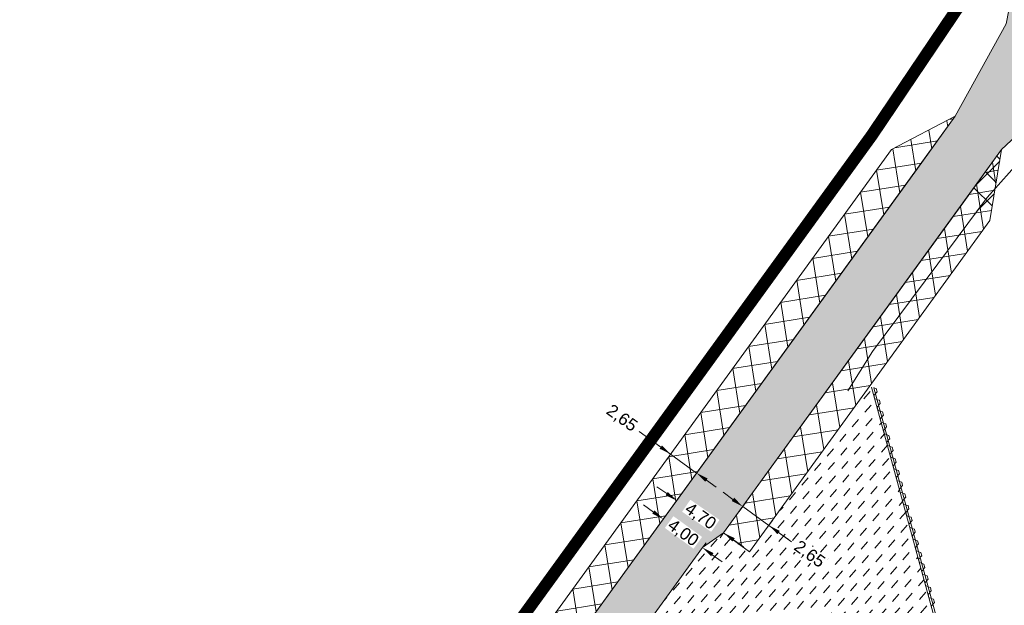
# Model space of a CAD drawing. Header units: metres. Extents: x 68442 to 71740, y 407111 to 411160.
# Tile 18 of 186: x 68540 to 68621, y 408507 to 408555. Entities that reach past the tile are written whole.
import ezdxf

# ---------------------------------------------------------------- set-up
doc = ezdxf.new("R2010")
doc.units = ezdxf.units.M
doc.linetypes.add('XX-CENTER', pattern=[8, 5, -1, 1, -1])
doc.layers.get('Defpoints').update_dxf_attribs({"lineweight": 0})
doc.layers.add('MACG_alg_werkgrens', color=3, linetype='XX-CENTER', lineweight=0)
doc.layers.add('RS AB Mantelbuis', color=1, linetype='Continuous', lineweight=0)
doc.layers.add('MACG_n_inr_damwand', color=1, linetype='Continuous', lineweight=0, plot=False, transparency=0.8)
for name, color, linetype, lineweight, transparency in [('MACG_n_maatvoering', 3, 'Continuous', 0, 0.8), ('MACG_n_vhr_arc_auxcrane', 3, 'Continuous', 0, 0.8), ('MACG_n_vhr_arc_craneplatform_18', 150, 'Continuous', 0, 0.8), ('MACG_n_vhr_arc_preassembly_13.5', 6, 'Continuous', 0, 0.8), ('MACG_n_vhr_kant_', 7, 'Continuous', 0, 0.8)]:
    doc.layers.add(name, color=color, linetype=linetype, lineweight=lineweight, transparency=transparency)
doc.styles.add('MACG_standaard', font='arial.ttf', dxfattribs={"height": 2})
doc.dimstyles.new('MACG_standaard', dxfattribs={"dimscale": 0, "dimtxt": 2, "dimasz": 2, "dimexe": 1, "dimexo": 0.1, "dimgap": 1, "dimtad": 0, "dimzin": 1, "dimtxsty": 'MACG_standaard', "dimcen": 0, "dimclrd": 256, "dimclre": 256, "dimclrt": 256, "dimazin": 0, "dimtfac": 1, "dimtofl": 0, "dimtmove": 1, "dimatfit": 3, "dimfxl": 1, "dimfxlon": 1, "dimtfill": 1, "dimlwd": -1, "dimlwe": -1, "dimarcsym": 0})
pattern_1 = [(9.06016446, (0, 0), (-0.2499860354, 1.567693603), []), (99.06016446, (0, 0), (-1.567693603, -0.2499860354), [])]

# ---------------------------------------------------------------- blocks, each defined once
blk = doc.blocks.new('*D52')
at = {"layer": 'Defpoints', "color": 0, "transparency": 16777216}
for p in [(68593.668, 408515.212), (68593.668, 408515.212), (68597.537, 408512.537)]:
    blk.add_point(p, dxfattribs=at)
at = {"layer": 'MACG_n_maatvoering', "transparency": 16777216}
for p, q in [((68592.846, 408515.78), (68592.023, 408516.349)), ((68593.668, 408515.212), (68593.384, 408514.8)), ((68597.537, 408512.537), (68597.252, 408512.126)), ((68598.359, 408511.968), (68599.182, 408511.399))]:
    blk.add_line(p, q, dxfattribs=at)
for points in [[(68592.751, 408515.643), (68592.941, 408515.917), (68593.668, 408515.212)], [(68598.264, 408511.831), (68598.454, 408512.105), (68597.537, 408512.537)]]:
    blk.add_solid(points, dxfattribs=at)
at = {"layer": 'MACG_n_maatvoering', "transparency": 16777216, "insert": (68595.603, 408513.874), "char_height": 1, "attachment_point": 5, "rotation": 325.33765, "style": 'MACG_standaard', "bg_fill": 3, "box_fill_scale": 1.1, "bg_fill_color": 256, "bg_fill_true_color": 13158600, "bg_fill_transparency": 0}
blk.add_mtext('4,70', dxfattribs=at)
blk = doc.blocks.new('*D51')
at = {"layer": 'Defpoints', "color": 0, "transparency": 16777216}
for p in [(68601.262, 408513.162), (68597.537, 408512.537), (68599.682, 408510.982)]:
    blk.add_point(p, dxfattribs=at)
at = {"layer": 'MACG_n_maatvoering', "transparency": 16777216}
for p, q in [((68598.307, 408515.304), (68597.498, 408515.891)), ((68598.823, 408514.312), (68599.41, 408515.121)), ((68599.117, 408514.717), (68601.262, 408513.162)), ((68600.968, 408512.757), (68601.555, 408513.567)), ((68603.127, 408511.81), (68601.262, 408513.162)), ((68602.071, 408512.575), (68602.881, 408511.988))]:
    blk.add_line(p, q, dxfattribs=at)
for points in [[(68598.209, 408515.169), (68598.405, 408515.439), (68599.117, 408514.717)], [(68601.974, 408512.44), (68602.169, 408512.71), (68601.262, 408513.162)]]:
    blk.add_solid(points, dxfattribs=at)
at = {"layer": 'MACG_n_maatvoering', "transparency": 16777216, "insert": (68604.593, 408510.747), "char_height": 1, "attachment_point": 5, "rotation": 324.06016, "style": 'MACG_standaard', "bg_fill": 3, "box_fill_scale": 1.1, "bg_fill_color": 256, "bg_fill_true_color": 13158600, "bg_fill_transparency": 0}
blk.add_mtext('2,65', dxfattribs=at)
blk = doc.blocks.new('*D48')
at = {"layer": 'Defpoints', "color": 0, "transparency": 16777216}
for p in [(68593.165, 408519.031), (68593.165, 408519.031), (68595.31, 408517.476)]:
    blk.add_point(p, dxfattribs=at)
at = {"layer": 'MACG_n_maatvoering', "transparency": 16777216}
for p, q in [((68590.586, 408520.901), (68593.165, 408519.031)), ((68592.356, 408519.618), (68591.546, 408520.205)), ((68593.165, 408519.031), (68592.872, 408518.626)), ((68595.31, 408517.476), (68593.165, 408519.031)), ((68595.31, 408517.476), (68595.017, 408517.071)), ((68596.12, 408516.889), (68596.929, 408516.302))]:
    blk.add_line(p, q, dxfattribs=at)
for points in [[(68592.258, 408519.483), (68592.454, 408519.753), (68593.165, 408519.031)], [(68596.022, 408516.754), (68596.218, 408517.024), (68595.31, 408517.476)]]:
    blk.add_solid(points, dxfattribs=at)
at = {"layer": 'MACG_n_maatvoering', "transparency": 16777216, "insert": (68589.12, 408521.964), "char_height": 1, "attachment_point": 5, "rotation": 324.06016, "style": 'MACG_standaard', "bg_fill": 3, "box_fill_scale": 1.1, "bg_fill_color": 256, "bg_fill_true_color": 13158600, "bg_fill_transparency": 0}
blk.add_mtext('2,65', dxfattribs=at)
blk = doc.blocks.new('*D16')
at = {"layer": 'Defpoints', "color": 0, "transparency": 16777216}
blk.add_point((68592.556, 408513.677), dxfattribs=at)
blk.add_point((68592.556, 408513.677), dxfattribs=at)
at = {"layer": 'MACG_n_maatvoering', "transparency": 16777216}
for p, q in [((68591.747, 408514.264), (68590.937, 408514.851)), ((68592.556, 408513.677), (68592.85, 408514.082)), ((68595.795, 408511.329), (68596.088, 408511.734)), ((68596.604, 408510.743), (68597.414, 408510.156))]:
    blk.add_line(p, q, dxfattribs=at)
for points in [[(68591.844, 408514.399), (68591.649, 408514.129), (68592.556, 408513.677)], [(68596.702, 408510.877), (68596.506, 408510.608), (68595.795, 408511.329)]]:
    blk.add_solid(points, dxfattribs=at)
at = {"layer": 'MACG_n_maatvoering', "transparency": 16777216, "insert": (68594.175, 408512.503), "char_height": 1, "attachment_point": 5, "rotation": 324.06016, "style": 'MACG_standaard', "bg_fill": 3, "box_fill_scale": 1.1, "bg_fill_color": 256, "bg_fill_true_color": 13158600, "bg_fill_transparency": 0}
blk.add_mtext('4,00', dxfattribs=at)
at = {"layer": 'Defpoints', "color": 0, "transparency": 16777216}
blk.add_point((68595.795, 408511.329), dxfattribs=at)

msp = doc.modelspace()

# ---------------------------------------------------------------- hatches: boundary and pattern name
at = {"layer": 'MACG_n_vhr_arc_auxcrane'}
h = msp.add_hatch(dxfattribs=at)
h.set_pattern_fill('ACO-BETON_DETAIL', color=256, scale=2, angle=90, style=0, pattern_type=2)
h.set_pattern_definition([(144.567157, (34830.2006, 204118.34057), (-0.5922876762, -0.3149528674), [0, -0.6])])
edge = h.paths.add_edge_path()
edge.add_line((69890.99, 408653.63), (69887.795, 408655.469))
edge.add_arc((69862.848, 408612.138), 50, 60.06926, 100.96989)
edge.add_line((69853.333, 408661.224), (69842.878, 408659.358))
edge.add_line((69842.878, 408659.358), (69804.567, 408651.934))
edge.add_line((69804.567, 408651.934), (69802.47, 408652.242))
edge.add_line((69802.47, 408652.242), (69772.256, 408646.387))
edge.add_line((69772.256, 408646.387), (69762.242, 408644.03))
edge.add_line((69762.242, 408644.03), (69714.231, 408634.41))
edge.add_line((69714.231, 408634.41), (69660.32, 408623.532))
edge.add_line((69660.32, 408623.532), (69615.693, 408616.177))
edge.add_line((69615.693, 408616.177), (69599.968, 408615.159))
edge.add_line((69599.968, 408615.159), (69579.757, 408613.88))
edge.add_line((69579.757, 408613.88), (69516.465, 408612.02))
edge.add_line((69516.465, 408612.02), (69480.555, 408610.93))
edge.add_line((69480.555, 408610.93), (69447.705, 408609.411))
edge.add_line((69447.705, 408609.411), (69408.7, 408608.214))
edge.add_line((69408.7, 408608.214), (69406.679, 408608.855))
edge.add_line((69406.679, 408608.855), (69374.766, 408607.876))
edge.add_line((69374.766, 408607.876), (69333.725, 408605.809))
edge.add_line((69333.725, 408605.809), (69302.514, 408601.35))
edge.add_line((69302.514, 408601.35), (69272.625, 408592.636))
edge.add_line((69272.625, 408592.636), (69240.661, 408581.084))
edge.add_line((69240.661, 408581.084), (69202.98, 408569.476))
edge.add_line((69202.98, 408569.476), (69166.509, 408562.577))
edge.add_line((69166.509, 408562.577), (69101.387, 408558.8))
edge.add_line((69101.387, 408558.8), (69072.305, 408557.85))
edge.add_line((69072.305, 408557.85), (69047.328, 408556.74))
edge.add_line((69047.328, 408556.74), (69008.325, 408555.466))
edge.add_line((69008.325, 408555.466), (69006.303, 408556.102))
edge.add_line((69006.303, 408556.102), (68974.744, 408555.071))
edge.add_line((68974.744, 408555.071), (68949.769, 408553.905))
edge.add_line((68949.769, 408553.905), (68865.805, 408551.22))
edge.add_line((68865.805, 408551.22), (68777.315, 408548.6))
edge.add_line((68777.315, 408548.6), (68681.197, 408545.49))
edge.add_line((68681.197, 408545.49), (68667.332, 408544.652))
edge.add_line((68667.332, 408544.652), (68660.682, 408545.639))
edge.add_line((68660.682, 408545.639), (68639.694, 408552.228))
edge.add_line((68639.694, 408552.228), (68637.268, 408552.604))
edge.add_line((68637.268, 408552.604), (68635.123, 408552.946))
edge.add_line((68635.123, 408552.946), (68634.027, 408553.051))
edge.add_line((68634.027, 408553.051), (68632.386, 408553.009))
edge.add_line((68632.386, 408553.009), (68630.73, 408552.618))
edge.add_line((68630.73, 408552.618), (68628.641, 408551.797))
edge.add_line((68628.641, 408551.797), (68627.494, 408551.367))
edge.add_line((68627.494, 408551.367), (68622.841, 408546.377))
edge.add_line((68622.841, 408546.377), (68620.455, 408544.152))
edge.add_line((68620.455, 408544.152), (68597.537, 408512.537))
edge.add_line((68597.537, 408512.537), (68595.795, 408511.329))
edge.add_line((68595.795, 408511.329), (68575.974, 408483.988))
edge.add_line((68575.974, 408483.988), (68561.744, 408463.426))
edge.add_line((68561.744, 408463.426), (68560.733, 408461.962))
edge.add_line((68560.733, 408461.962), (68552.661, 408446.362))
edge.add_line((68552.661, 408446.362), (68547.855, 408428.535))
edge.add_line((68547.855, 408428.535), (68546.727, 408413.603))
edge.add_line((68546.727, 408413.603), (68552.464, 408382.734))
edge.add_line((68552.464, 408382.734), (68566.942, 408357.64))
edge.add_line((68566.942, 408357.64), (68580.601, 408344.403))
edge.add_line((68580.601, 408344.403), (68597.046, 408334.295))
edge.add_line((68597.046, 408334.295), (68616.96, 408327.549))
edge.add_line((68616.96, 408327.549), (68646.472, 408320.374))
edge.add_line((68646.472, 408320.374), (68739.343, 408298.044))
edge.add_line((68739.343, 408298.044), (68789.154, 408286.114))
edge.add_line((68789.154, 408286.114), (68805.142, 408282.272))
edge.add_line((68805.142, 408282.272), (68834.374, 408275.499))
edge.add_line((68834.374, 408275.499), (68872.29, 408266.268))
edge.add_line((68872.29, 408266.268), (68874.057, 408265.069))
edge.add_line((68874.057, 408265.069), (68903.926, 408257.835))
edge.add_line((68903.926, 408257.835), (68933.236, 408251.404))
edge.add_line((68933.236, 408251.404), (69024.823, 408229.334))
edge.add_line((69024.823, 408229.334), (69088.702, 408213.884))
edge.add_line((69088.702, 408213.884), (69155.037, 408197.872))
edge.add_line((69155.037, 408197.872), (69184.34, 408191.419))
edge.add_line((69184.34, 408191.419), (69222.259, 408182.199))
edge.add_line((69222.259, 408182.199), (69224.037, 408181.045))
edge.add_line((69224.037, 408181.045), (69254.719, 408173.585))
edge.add_line((69254.719, 408173.585), (69283.963, 408166.881))
edge.add_line((69283.963, 408166.881), (69307.273, 408161.214))
edge.add_line((69307.273, 408161.214), (69392.314, 408140.854))
edge.add_line((69392.314, 408140.854), (69465.783, 408123.294))
edge.add_line((69465.783, 408123.294), (69508.787, 408112.888))
edge.add_line((69508.787, 408112.888), (69528.675, 408110.15))
edge.add_line((69528.675, 408110.15), (69539.224, 408110.34))
edge.add_line((69539.224, 408110.34), (69558.164, 408116.35))
edge.add_line((69558.164, 408116.35), (69583.298, 408134.951))
edge.add_line((69583.298, 408134.951), (69599.919, 408158.168))
edge.add_line((69599.919, 408158.168), (69611.748, 408174.718))
edge.add_line((69611.748, 408174.718), (69628.253, 408198.195))
edge.add_line((69628.253, 408198.195), (69656.57, 408239.407))
edge.add_line((69656.57, 408239.407), (69679.194, 408271.203))
edge.add_line((69679.194, 408271.203), (69680.926, 408272.426))
edge.add_line((69680.926, 408272.426), (69699.232, 408298.154))
edge.add_line((69699.232, 408298.154), (69720.938, 408329.368))
edge.add_line((69720.938, 408329.368), (69727.822, 408339.187))
edge.add_line((69727.822, 408339.187), (69747.278, 408366.937))
edge.add_line((69747.278, 408366.937), (69776.338, 408408.247))
edge.add_line((69776.338, 408408.247), (69804.588, 408448.568))
edge.add_line((69804.588, 408448.568), (69832.218, 408487.318))
edge.add_line((69832.218, 408487.318), (69840.787, 408499.606))
edge.add_line((69840.787, 408499.606), (69856.84, 408524.73))
edge.add_line((69856.84, 408524.73), (69861.507, 408530.119))
edge.add_line((69861.507, 408530.119), (69863.858, 408532.369))
edge.add_line((69863.858, 408532.369), (69869.382, 408535.958))
edge.add_line((69869.382, 408535.958), (69876.317, 408538.985))
edge.add_line((69876.317, 408538.985), (69879.97, 408539.938))
edge.add_line((69879.97, 408539.938), (69885.821, 408540.85))
edge.add_line((69885.821, 408540.85), (69888.762, 408540.9))
edge.add_line((69888.762, 408540.9), (69910.065, 408539.81))
edge.add_line((69910.065, 408539.81), (69909.882, 408535.814))
edge.add_line((69909.882, 408535.814), (69888.694, 408536.898))
edge.add_line((69888.694, 408536.898), (69886.165, 408536.855))
edge.add_line((69886.165, 408536.855), (69880.785, 408536.017))
edge.add_line((69880.785, 408536.017), (69877.63, 408535.193))
edge.add_line((69877.63, 408535.193), (69871.285, 408532.424))
edge.add_line((69871.285, 408532.424), (69866.352, 408529.219))
edge.add_line((69866.352, 408529.219), (69864.409, 408527.359))
edge.add_line((69864.409, 408527.359), (69860.054, 408522.331))
edge.add_line((69860.054, 408522.331), (69844.114, 408497.384))
edge.add_line((69844.114, 408497.384), (69835.487, 408485.012))
edge.add_line((69835.487, 408485.012), (69807.855, 408446.259))
edge.add_line((69807.855, 408446.259), (69779.612, 408405.949))
edge.add_line((69779.612, 408405.949), (69750.552, 408364.639))
edge.add_line((69750.552, 408364.639), (69731.077, 408336.862))
edge.add_line((69731.077, 408336.862), (69724.206, 408327.06))
edge.add_line((69724.206, 408327.06), (69702.491, 408295.835))
edge.add_line((69702.491, 408295.835), (69660.401, 408236.681))
edge.add_line((69660.401, 408236.681), (69631.523, 408195.892))
edge.add_line((69631.523, 408195.892), (69615.012, 408172.404))
edge.add_line((69615.012, 408172.404), (69603.171, 408155.84))
edge.add_line((69603.171, 408155.84), (69586.184, 408132.11))
edge.add_line((69586.184, 408132.11), (69560.008, 408112.739))
edge.add_line((69560.008, 408112.739), (69539.878, 408106.351))
edge.add_line((69539.878, 408106.351), (69528.437, 408106.145))
edge.add_line((69528.437, 408106.145), (69508.042, 408108.953))
edge.add_line((69508.042, 408108.953), (69464.848, 408119.405))
edge.add_line((69464.848, 408119.405), (69391.382, 408136.964))
edge.add_line((69391.382, 408136.964), (69306.335, 408157.326))
edge.add_line((69306.335, 408157.326), (69283.018, 408162.994))
edge.add_line((69283.018, 408162.994), (69253.774, 408169.698))
edge.add_line((69253.774, 408169.698), (69183.229, 408186.85))
edge.add_line((69183.229, 408186.85), (69154.096, 408193.965))
edge.add_line((69154.096, 408193.965), (69135.592, 408198.44))
edge.add_line((69135.592, 408198.44), (69087.762, 408209.996))
edge.add_line((69087.762, 408209.996), (69023.885, 408225.445))
edge.add_line((69023.885, 408225.445), (68932.294, 408247.517))
edge.add_line((68932.294, 408247.517), (68902.979, 408253.924))
edge.add_arc((68719.705, 407531.542), 745.268, 75.763993, 76.172066)
edge.add_arc((67867.385, 404087.527), 4293.182, 76.112355, 76.520428)
edge.add_arc((67837.676, 404094.76), 4293.182, 76.112355, 76.520428)
edge.add_arc((68672.876, 407544.295), 744.03, 77.144988, 77.553061)
edge.add_line((68833.241, 408270.838), (68804.2, 408278.384))
edge.add_line((68804.2, 408278.384), (68788.222, 408282.224))
edge.add_line((68788.222, 408282.224), (68738.408, 408294.155))
edge.add_line((68738.408, 408294.155), (68645.532, 408316.486))
edge.add_line((68645.532, 408316.486), (68615.844, 408323.704))
edge.add_line((68615.844, 408323.704), (68595.336, 408330.651))
edge.add_line((68595.336, 408330.651), (68578.133, 408341.225))
edge.add_line((68578.133, 408341.225), (68563.757, 408355.156))
edge.add_line((68563.757, 408355.156), (68548.657, 408381.329))
edge.add_line((68548.657, 408381.329), (68542.699, 408413.384))
edge.add_line((68542.699, 408413.384), (68543.895, 408429.212))
edge.add_line((68543.895, 408429.212), (68548.911, 408447.818))
edge.add_line((68548.911, 408447.818), (68557.315, 408464.061))
edge.add_line((68557.315, 408464.061), (68558.506, 408465.774))
edge.add_line((68558.506, 408465.774), (68572.736, 408486.336))
edge.add_line((68572.736, 408486.336), (68616.634, 408546.892))
edge.add_line((68616.634, 408546.892), (68620.839, 408554.503))
edge.add_line((68620.839, 408554.503), (68621.433, 408557.641))
edge.add_line((68621.433, 408557.641), (68621.314, 408559.316))
edge.add_line((68621.314, 408559.316), (68620.501, 408561.532))
edge.add_line((68620.501, 408561.532), (68615.763, 408569.01))
edge.add_line((68615.763, 408569.01), (68618.603, 408572.227))
edge.add_line((68618.603, 408572.227), (68630.17, 408563.753))
edge.add_line((68630.17, 408563.753), (68639.356, 408557.402))
edge.add_line((68639.356, 408557.402), (68642.196, 408555.635))
edge.add_line((68642.196, 408555.635), (68661.58, 408549.549))
edge.add_line((68661.58, 408549.549), (68667.507, 408548.67))
edge.add_line((68667.507, 408548.67), (68681.012, 408549.486))
edge.add_line((68681.012, 408549.486), (68777.191, 408552.598))
edge.add_line((68777.191, 408552.598), (68865.682, 408555.218))
edge.add_line((68865.682, 408555.218), (68949.638, 408557.903))
edge.add_line((68949.638, 408557.903), (68974.614, 408559.069))
edge.add_line((68974.614, 408559.069), (69047.175, 408561.439))
edge.add_line((69047.175, 408561.439), (69072.175, 408561.848))
edge.add_line((69072.175, 408561.848), (69101.206, 408562.796))
edge.add_line((69101.206, 408562.796), (69166.019, 408566.556))
edge.add_line((69166.019, 408566.556), (69202.016, 408573.365))
edge.add_line((69202.016, 408573.365), (69239.392, 408584.879))
edge.add_line((69239.392, 408584.879), (69271.384, 408596.44))
edge.add_line((69271.384, 408596.44), (69301.667, 408605.27))
edge.add_line((69301.667, 408605.27), (69333.366, 408609.798))
edge.add_line((69333.366, 408609.798), (69374.644, 408611.874))
edge.add_line((69374.644, 408611.874), (69447.561, 408614.111))
edge.add_line((69447.561, 408614.111), (69480.434, 408614.928))
edge.add_line((69480.434, 408614.928), (69516.348, 408616.018))
edge.add_line((69516.348, 408616.018), (69579.572, 408617.876))
edge.add_line((69579.572, 408617.876), (69599.712, 408619.151))
edge.add_line((69599.712, 408619.151), (69615.237, 408620.156))
edge.add_line((69615.237, 408620.156), (69659.599, 408627.467))
edge.add_line((69659.599, 408627.467), (69713.443, 408638.332))
edge.add_line((69713.443, 408638.332), (69763.291, 408648.319))
edge.add_line((69763.291, 408648.319), (69771.495, 408650.314))
edge.add_line((69771.495, 408650.314), (69841.984, 408663.974))
edge.add_line((69841.984, 408663.974), (69862.285, 408668.052))
edge.add_line((69862.285, 408668.052), (69870.165, 408668.838))
edge.add_line((69870.165, 408668.838), (69875.686, 408668.211))
edge.add_line((69875.686, 408668.211), (69889.043, 408660.529))
edge.add_arc((69926.238, 408728.473), 77.46, 241.30207, 271.51339)
edge.add_line((69928.284, 408651.041), (69943.963, 408651.389))
edge.add_line((69943.963, 408651.389), (69944.074, 408646.39))
edge.add_line((69944.074, 408646.39), (69917.04, 408645.79))
edge.add_line((69917.04, 408645.79), (69903.16, 408647.17))
edge.add_line((69903.16, 408647.17), (69890.99, 408653.63))
edge.add_line((69890.99, 408653.63), (69887.795, 408655.469))
at = {"layer": 'MACG_n_vhr_arc_craneplatform_18'}
h = msp.add_hatch(dxfattribs=at)
h.set_pattern_fill('ANSI37', color=256, angle=324.06016, style=0)
h.set_pattern_definition(pattern_1)
h.paths.add_polyline_path([(68613.524, 408542.6), (68611.379, 408544.155), (68573.701, 408492.182), (68575.846, 408490.627)])
h.paths.add_polyline_path([(68616.634, 408546.892), (68611.379, 408544.155), (68613.524, 408542.6)])
h.paths.add_polyline_path([(68575.846, 408490.627), (68573.701, 408492.182), (68572.736, 408486.336)])
h = msp.add_hatch(dxfattribs=at)
h.set_pattern_fill('ANSI37', color=256, angle=324.06016, style=0)
h.set_pattern_definition(pattern_1)
h.paths.add_polyline_path([(68597.537, 408512.537), (68599.682, 408510.982), (68619.475, 408538.286), (68620.455, 408544.152), (68617.33, 408539.841)])
h = msp.add_hatch(dxfattribs=at)
h.set_pattern_fill('ANSI37', color=256, style=0)
h.set_pattern_definition([(45, (0, 0), (-1.122532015, 1.122532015), []), (135, (0, 0), (-1.122532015, -1.122532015), [])])
h.paths.add_polyline_path([(68620.455, 408544.152), (68617.33, 408539.841), (68619.477, 408538.289)])
at = {"layer": 'MACG_n_vhr_arc_preassembly_13.5'}
h = msp.add_hatch(dxfattribs=at)
h.set_pattern_fill('DASH', color=256, scale=0.5, angle=49.19304)
h.set_pattern_definition([(49.193043, (69982.37296, 409427.91986), (-0.0820763, 1.1195274), [0.79375, -0.79375])])
edge = h.paths.add_edge_path()
edge.add_line((68607.331, 408485.202), (68616.874, 408498.353))
edge.add_line((68616.874, 408498.353), (68609.741, 408524.566))
edge.add_line((68609.741, 408524.566), (68599.675, 408510.987))
edge.add_line((68599.675, 408510.987), (68597.537, 408512.537))
edge.add_line((68597.537, 408512.537), (68595.795, 408511.329))
edge.add_line((68595.795, 408511.329), (68587.757, 408500.243))
edge.add_line((68587.757, 408500.243), (68590.103, 408501.988))
edge.add_arc((68596.022, 408493.02), 10.745, -36.98367, 123.4238, ccw=False)
edge.add_line((68604.605, 408486.556), (68607.331, 408485.202))

# ---------------------------------------------------------------- linework, layer by layer
at = {"layer": 'MACG_alg_werkgrens', "ltscale": 10, "const_width": 1, "flags": 128}
msp.add_lwpolyline([(71465.406, 407420.649), (71462.648, 407413.139), (71437.76, 407423.219), (71431.706, 407426.394), (71412.362, 407436.329), (71404.772, 407439.8), (71316.491, 407480.179), (71284.757, 407496.468), (71249.36, 407511.986), (71214.962, 407529.71), (71191.396, 407483.927), (71150.589, 407404.732), (71168.177, 407392.902), (71161.286, 407373.515), (71144.93, 407344.206), (71115.901, 407287.439), (71113.936, 407270.957), (71078.17, 407236.48), (71058.5, 407222.66), (71032.65, 407211.546), (71010.252, 407205.593), (70981.457, 407204.101), (70943.412, 407210.809), (70922.41, 407219.64), (70878.588, 407248.774), (70729.287, 407351.852), (70728.011, 407352.727), (70721.986, 407343.937), (70649.092, 407393.899), (70655.14, 407402.682), (70545.753, 407478.064), (70437.714, 407552.884), (70364.415, 407603.356), (70358.371, 407594.578), (70285.156, 407644.993), (70291.2, 407653.77), (70290.166, 407654.482), (70161.924, 407742.734), (70051.196, 407819.283), (69996.965, 407856.448), (69990.953, 407847.665), (69918.942, 407896.96), (69924.665, 407905.98), (69895.152, 407926.411), (69875.283, 407939.445), (69866.942, 407949.246), (69858.226, 407963.205), (69853.141, 407974.836), (69850.175, 407984.571), (69848.045, 407995.783), (69847.238, 408005.92), (69847.575, 408017.366), (69850.692, 408034.812), (69856.32, 408050.261), (69881.049, 408099.821), (69906.237, 408140.878), (69967.707, 408228.575), (69960.209, 408232.624), (70003.187, 408311.8), (70010.402, 408307.905), (70017.122, 408319.519), (70025.131, 408331.446), (70040.788, 408352.956), (70049.799, 408367.543), (70051.76, 408375.163), (70051.76, 408388.582), (70050.801, 408393.32), (70041.254, 408423.688), (70025.21, 408462.21), (70000, 408479.97), (70026.48, 408518.11), (70037.55, 408530.34), (70000.74, 408556.19), (69948.82, 408555.87), (69945.706, 408544.622), (69935.731, 408545.183), (69934.935, 408531.604), (69933.362, 408531.647), (69909.742, 408532.502), (69886.023, 408533.491), (69877.993, 408531.836), (69872.373, 408529.287), (69866.167, 408524.444), (69862.498, 408520.061), (69837.613, 408484.605), (69809.513, 408445.146), (69781.226, 408404.8), (69725.804, 408325.916), (69710.272, 408304.049), (69716.446, 408293.344), (69670.885, 408229.882), (69661.509, 408235.01), (69616.618, 408171.189), (69587.096, 408130.353), (69560.303, 408110.729), (69539.944, 408104.392), (69528.345, 408103.56), (69507.689, 408106.382), (69464.232, 408116.875), (69390.794, 408134.475), (69305.748, 408154.827), (69258.955, 408166.338), (69256.366, 408156.094), (69179.705, 408174.624), (69182.444, 408184.419), (69087.142, 408207.366), (69023.233, 408222.725), (68907.132, 408250.608), (68902.908, 408251.859), (68900.299, 408241.591), (68835.419, 408257.387), (68829.632, 408258.796), (68832.328, 408268.999), (68737.755, 408291.435), (68644.879, 408313.766), (68615.273, 408320.987), (68594.693, 408327.905), (68576.927, 408338.663), (68562.076, 408352.857), (68546.452, 408379.502), (68540.008, 408412.479), (68541.066, 408429.152), (68546.111, 408448.237), (68554.716, 408465.172), (68568.02, 408486.068), (68572.082, 408493.356), (68609.76, 408545.329), (68617.565, 408556.908), (68611.491, 408569.232), (68613.993, 408571.672), (68618.227, 408575.759), (68626.695, 408569.435), (68642.688, 408558.198), (68662.531, 408551.978), (68668.417, 408551.15), (68681.155, 408552.078), (68777.078, 408555.179), (68865.598, 408557.839), (68968.374, 408561.089), (68968.042, 408571.651), (69050.82, 408574.296), (69051.157, 408563.567), (69101.098, 408565.358), (69165.377, 408568.999), (69201.139, 408575.735), (69238.476, 408587.237), (69270.772, 408598.893), (69301.489, 408607.78), (69333.401, 408612.335), (69363.39, 408613.518), (69363.055, 408624.14), (69449.855, 408626.87), (69450.192, 408616.199), (69480.35, 408617.459), (69579.387, 408620.368), (69614.723, 408622.63), (69659.05, 408629.938), (69712.969, 408640.811), (69764.613, 408650.999), (69762.56, 408661.426), (69838.754, 408676.274), (69854.066, 408668.451), (69862.318, 408670.115), (69871.007, 408670.753), (69877.268, 408669.616), (69884.534, 408665.432, 0.115056), (69905.12, 408655.227), (69931.992, 408655.635), (69931.738, 408665.079), (69938.17, 408668.13), (69963.51, 408670.944), (69968.941, 408666.443), (70014.092, 408666.62), (70013.062, 408666.64), (70052.031, 408665.879), (70108.785, 408664.771), (70108.492, 408626.708), (70110.09, 408574.745), (70140.741, 408574.068), (70179.845, 408576.978), (70179.492, 408582.411), (70179.031, 408601.284), (70178.231, 408626.657), (70181.15, 408635.23), (70209.1, 408636.03), (70213.163, 408636.958), (70243.092, 408639.29), (70307.758, 408639.306), (70343.557, 408641.26), (70345.206, 408641.26), (70348.034, 408642.108), (70362.751, 408644.755), (70395.793, 408649.478), (70408.702, 408650.577), (70462.537, 408652.339), (70514.375, 408653.899), (70565.274, 408655.659), (70615.598, 408657.229), (70697.729, 408659.789), (70697.418, 408670.422), (70790.324, 408673.323), (70790.641, 408662.506), (70800.376, 408662.581), (70824.594, 408660.546), (70844.968, 408657.027), (70866.867, 408651.43), (70890.771, 408644.483), (70907.698, 408639.7), (70924.847, 408635.915), (70950.418, 408631.746), (70970.909, 408629.969), (70995.819, 408629.65), (71028.881, 408630.449), (71080.388, 408632.239), (71137.011, 408633.806), (71136.703, 408644.531), (71229.599, 408647.351), (71229.915, 408636.714), (71266.395, 408637.869), (71303.344, 408639.089), (71382.507, 408641.709), (71438.798, 408643.409), (71473.55, 408644.498), (71500.58, 408646.369), (71530.71, 408651.273), (71551.002, 408656.043), (71572.149, 408662.424), (71569.02, 408672.348), (71657.68, 408700.266), (71664.655, 408678.126), (71673.979, 408641.979), (71625.171, 408626.246), (71590.668, 408648.917), (71584.955, 408652.174), (71567.883, 408646.935), (71559.774, 408644.344), (71531.935, 408638.002), (71507.048, 408633.798), (71478.724, 408631.138), (71468.632, 408630.812), (71416.841, 408629.098), (71228.116, 408623.147), (71229.461, 408586.715), (71178.215, 408584.813), (71151.058, 408616.106), (71146.916, 408620.699), (71040.783, 408617.356), (70988.897, 408616.225), (70970.676, 408616.505), (70947.885, 408618.458), (70921.561, 408622.803), (70904.249, 408626.625), (70852.735, 408641.218), (70841.996, 408643.938), (70822.693, 408647.276), (70799.636, 408649.208), (70788.663, 408649.061), (70789.991, 408613.085), (70738.91, 408611.189), (70712.52, 408641.822), (70708.479, 408646.829), (70424.502, 408637.837), (70408.438, 408637.263), (70397.35, 408635.843), (70386.61, 408634.549), (70376.012, 408632.71), (70360.761, 408629.878), (70353.585, 408621.127), (70363.582, 408543.674), (70361.281, 408539.705), (70365.314, 408451.569), (70364.256, 408404.678), (70367.836, 408365.748), (70374.776, 408321.971), (70384.599, 408277.163), (70396.634, 408235.657), (70410.682, 408196.472), (70436.61, 408135.984, -0.152361), (70447.619, 408125.306), (70453.92, 408115.911), (70470.126, 408087.78), (70486.342, 408065.104), (70482.343, 408062.878), (70503.254, 408033.442), (70527.367, 408001.27), (70555.217, 407970.242), (70589.376, 407936.652), (70638.984, 407895.054), (70665.899, 407875.91), (70668.25, 407879.794), (70677.505, 407872.509), (70719.039, 407847.669), (70758.4, 407822.34), (70775.091, 407782.344), (70841.348, 407747.704), (70908.119, 407712.795), (70911.322, 407718.92), (70949.973, 407708.535), (71003.554, 407681.932), (71013.434, 407700.68), (71080.281, 407665.416), (71160.477, 407596.544), (71171.337, 407593.164), (71190.181, 407586.248), (71207.298, 407579.286), (71234.021, 407566.554), (71277.874, 407543.714), (71304.765, 407528.777), (71331.295, 407511.637), (71350.687, 407502.493), (71366.901, 407505.469), (71378.503, 407523.138), (71443.522, 407480.851, -0.217366), (71465.406, 407420.649)], format="xyb", dxfattribs=at)
at = {"layer": 'MACG_n_inr_damwand'}
for p, q in [((68609.925, 408524.518), (68609.933, 408524.489)), ((68609.933, 408524.489), (68617.053, 408498.321)), ((68609.933, 408524.489), (68610.117, 408524.44)), ((68610.117, 408524.44), (68610.19, 408524.17)), ((68610.064, 408524.006), (68609.93, 408523.872)), ((68609.93, 408523.872), (68610.004, 408523.601)), ((68610.004, 408523.601), (68610.188, 408523.553)), ((68610.19, 408524.17), (68610.056, 408524.035)), ((68610.056, 408524.035), (68610.06, 408524.021)), ((68610.06, 408524.021), (68610.064, 408524.006)), ((68610.188, 408523.553), (68610.195, 408523.524)), ((68610.195, 408523.524), (68610.379, 408523.476)), ((68610.379, 408523.476), (68610.453, 408523.205)), ((68610.327, 408523.042), (68610.193, 408522.907)), ((68610.193, 408522.907), (68610.266, 408522.637)), ((68610.266, 408522.637), (68610.45, 408522.588)), ((68610.453, 408523.205), (68610.319, 408523.071)), ((68610.319, 408523.071), (68610.323, 408523.056)), ((68610.323, 408523.056), (68610.327, 408523.042)), ((68610.45, 408522.588), (68610.458, 408522.559)), ((68610.589, 408522.077), (68610.455, 408521.942)), ((68610.455, 408521.942), (68610.529, 408521.672)), ((68610.458, 408522.559), (68610.642, 408522.511)), ((68610.715, 408522.24), (68610.581, 408522.106)), ((68610.581, 408522.106), (68610.585, 408522.091)), ((68610.585, 408522.091), (68610.589, 408522.077)), ((68610.642, 408522.511), (68610.715, 408522.24)), ((68610.529, 408521.672), (68610.713, 408521.623)), ((68610.713, 408521.623), (68610.721, 408521.594)), ((68610.852, 408521.112), (68610.718, 408520.977)), ((68610.718, 408520.977), (68610.792, 408520.707)), ((68610.721, 408521.594), (68610.904, 408521.546)), ((68610.978, 408521.276), (68610.844, 408521.141)), ((68610.844, 408521.141), (68610.848, 408521.126)), ((68610.848, 408521.126), (68610.852, 408521.112)), ((68610.904, 408521.546), (68610.978, 408521.276)), ((68610.792, 408520.707), (68610.975, 408520.658)), ((68610.975, 408520.658), (68610.983, 408520.629)), ((68610.983, 408520.629), (68611.167, 408520.581)), ((68611.24, 408520.311), (68611.107, 408520.176)), ((68611.107, 408520.176), (68611.11, 408520.161)), ((68611.167, 408520.581), (68611.24, 408520.311)), ((68611.114, 408520.147), (68610.981, 408520.012)), ((68610.981, 408520.012), (68611.054, 408519.742)), ((68611.054, 408519.742), (68611.238, 408519.693)), ((68611.11, 408520.161), (68611.114, 408520.147)), ((68611.238, 408519.693), (68611.246, 408519.664)), ((68611.246, 408519.664), (68611.429, 408519.616)), ((68611.429, 408519.616), (68611.503, 408519.346)), ((68611.377, 408519.182), (68611.243, 408519.047)), ((68611.243, 408519.047), (68611.317, 408518.777)), ((68611.317, 408518.777), (68611.5, 408518.728)), ((68611.503, 408519.346), (68611.369, 408519.211)), ((68611.369, 408519.211), (68611.373, 408519.196)), ((68611.373, 408519.196), (68611.377, 408519.182)), ((68611.5, 408518.728), (68611.508, 408518.699)), ((68611.508, 408518.699), (68611.692, 408518.651)), ((68611.692, 408518.651), (68611.766, 408518.381)), ((68611.64, 408518.217), (68611.506, 408518.082)), ((68611.506, 408518.082), (68611.579, 408517.812)), ((68611.579, 408517.812), (68611.763, 408517.763)), ((68611.766, 408518.381), (68611.632, 408518.246)), ((68611.632, 408518.246), (68611.636, 408518.231)), ((68611.636, 408518.231), (68611.64, 408518.217)), ((68611.763, 408517.763), (68611.771, 408517.735)), ((68611.771, 408517.735), (68611.955, 408517.686)), ((68611.902, 408517.252), (68611.768, 408517.117)), ((68611.768, 408517.117), (68611.842, 408516.847)), ((68612.028, 408517.416), (68611.894, 408517.281)), ((68611.894, 408517.281), (68611.898, 408517.267)), ((68611.898, 408517.267), (68611.902, 408517.252)), ((68611.955, 408517.686), (68612.028, 408517.416)), ((68611.842, 408516.847), (68612.026, 408516.799)), ((68612.026, 408516.799), (68612.033, 408516.77)), ((68612.165, 408516.287), (68612.031, 408516.152)), ((68612.031, 408516.152), (68612.104, 408515.882)), ((68612.033, 408516.77), (68612.217, 408516.721)), ((68612.291, 408516.451), (68612.157, 408516.316)), ((68612.157, 408516.316), (68612.161, 408516.302)), ((68612.161, 408516.302), (68612.165, 408516.287)), ((68612.217, 408516.721), (68612.291, 408516.451)), ((68612.104, 408515.882), (68612.288, 408515.834)), ((68612.288, 408515.834), (68612.296, 408515.805)), ((68612.427, 408515.322), (68612.293, 408515.187)), ((68612.296, 408515.805), (68612.48, 408515.756)), ((68612.553, 408515.486), (68612.419, 408515.351)), ((68612.419, 408515.351), (68612.423, 408515.337)), ((68612.423, 408515.337), (68612.427, 408515.322)), ((68612.48, 408515.756), (68612.553, 408515.486)), ((68612.293, 408515.187), (68612.367, 408514.917)), ((68612.367, 408514.917), (68612.551, 408514.869)), ((68612.551, 408514.869), (68612.559, 408514.84)), ((68612.559, 408514.84), (68612.742, 408514.791)), ((68612.816, 408514.521), (68612.682, 408514.386)), ((68612.742, 408514.791), (68612.816, 408514.521)), ((68612.69, 408514.357), (68612.556, 408514.222)), ((68612.556, 408514.222), (68612.63, 408513.952)), ((68612.63, 408513.952), (68612.813, 408513.904)), ((68612.682, 408514.386), (68612.686, 408514.372)), ((68612.686, 408514.372), (68612.69, 408514.357)), ((68612.813, 408513.904), (68612.821, 408513.875)), ((68612.821, 408513.875), (68613.005, 408513.826)), ((68613.005, 408513.826), (68613.078, 408513.556)), ((68612.952, 408513.392), (68612.819, 408513.258)), ((68612.819, 408513.258), (68612.892, 408512.987)), ((68612.892, 408512.987), (68613.076, 408512.939)), ((68613.078, 408513.556), (68612.945, 408513.421)), ((68612.945, 408513.421), (68612.949, 408513.407)), ((68612.949, 408513.407), (68612.952, 408513.392)), ((68613.076, 408512.939), (68613.084, 408512.91)), ((68613.084, 408512.91), (68613.267, 408512.862)), ((68613.267, 408512.862), (68613.341, 408512.591)), ((68613.215, 408512.428), (68613.081, 408512.293)), ((68613.081, 408512.293), (68613.155, 408512.022)), ((68613.341, 408512.591), (68613.207, 408512.456)), ((68613.207, 408512.456), (68613.211, 408512.442)), ((68613.211, 408512.442), (68613.215, 408512.428)), ((68613.155, 408512.022), (68613.338, 408511.974)), ((68613.338, 408511.974), (68613.346, 408511.945)), ((68613.478, 408511.463), (68613.344, 408511.328)), ((68613.344, 408511.328), (68613.417, 408511.058)), ((68613.346, 408511.945), (68613.53, 408511.897)), ((68613.604, 408511.626), (68613.47, 408511.492)), ((68613.47, 408511.492), (68613.474, 408511.477)), ((68613.474, 408511.477), (68613.478, 408511.463)), ((68613.53, 408511.897), (68613.604, 408511.626)), ((68613.417, 408511.058), (68613.601, 408511.009)), ((68613.601, 408511.009), (68613.609, 408510.98)), ((68613.74, 408510.498), (68613.606, 408510.363)), ((68613.609, 408510.98), (68613.793, 408510.932)), ((68613.866, 408510.662), (68613.732, 408510.527)), ((68613.732, 408510.527), (68613.736, 408510.512)), ((68613.736, 408510.512), (68613.74, 408510.498)), ((68613.793, 408510.932), (68613.866, 408510.662)), ((68613.606, 408510.363), (68613.68, 408510.093)), ((68613.68, 408510.093), (68613.864, 408510.044)), ((68613.864, 408510.044), (68613.872, 408510.015)), ((68613.872, 408510.015), (68614.055, 408509.967)), ((68614.129, 408509.697), (68613.995, 408509.562)), ((68614.055, 408509.967), (68614.129, 408509.697)), ((68614.003, 408509.533), (68613.869, 408509.398)), ((68613.869, 408509.398), (68613.942, 408509.128)), ((68613.942, 408509.128), (68614.126, 408509.079)), ((68613.995, 408509.562), (68613.999, 408509.547)), ((68613.999, 408509.547), (68614.003, 408509.533)), ((68614.126, 408509.079), (68614.134, 408509.05)), ((68614.134, 408509.05), (68614.318, 408509.002)), ((68614.318, 408509.002), (68614.391, 408508.732)), ((68614.265, 408508.568), (68614.132, 408508.433)), ((68614.132, 408508.433), (68614.205, 408508.163)), ((68614.205, 408508.163), (68614.389, 408508.114)), ((68614.391, 408508.732), (68614.257, 408508.597)), ((68614.257, 408508.597), (68614.261, 408508.582)), ((68614.261, 408508.582), (68614.265, 408508.568)), ((68614.389, 408508.114), (68614.397, 408508.085)), ((68614.397, 408508.085), (68614.58, 408508.037)), ((68614.58, 408508.037), (68614.654, 408507.767)), ((68614.528, 408507.603), (68614.394, 408507.468)), ((68614.394, 408507.468), (68614.468, 408507.198)), ((68614.468, 408507.198), (68614.651, 408507.149)), ((68614.654, 408507.767), (68614.52, 408507.632)), ((68614.52, 408507.632), (68614.524, 408507.617)), ((68614.524, 408507.617), (68614.528, 408507.603)), ((68614.651, 408507.149), (68614.659, 408507.121)), ((68614.791, 408506.638), (68614.657, 408506.503)), ((68614.659, 408507.121), (68614.843, 408507.072)), ((68614.916, 408506.802), (68614.783, 408506.667)), ((68614.783, 408506.667), (68614.787, 408506.653)), ((68614.787, 408506.653), (68614.791, 408506.638)), ((68614.843, 408507.072), (68614.916, 408506.802))]:
    msp.add_line(p, q, dxfattribs=at)
at = {"layer": 'MACG_n_inr_damwand', "flags": 128}
msp.add_lwpolyline([(68616.928, 408498.155), (68609.741, 408524.566)], dxfattribs=at)
at = {"layer": 'MACG_n_vhr_kant_'}
for points in [[(68563.757, 408355.156), (68548.657, 408381.329), (68542.699, 408413.384), (68543.895, 408429.212), (68548.911, 408447.818), (68557.315, 408464.061), (68558.506, 408465.774), (68572.736, 408486.336), (68616.634, 408546.892), (68620.839, 408554.503), (68621.433, 408557.641), (68621.314, 408559.316), (68620.501, 408561.532), (68615.763, 408569.01), (68618.603, 408572.227), (68630.17, 408563.753), (68639.356, 408557.402), (68642.196, 408555.635), (68661.58, 408549.549), (68667.507, 408548.67), (68681.012, 408549.486), (68777.191, 408552.598)], [(68777.315, 408548.6), (68681.197, 408545.49), (68667.332, 408544.652), (68660.682, 408545.639), (68639.694, 408552.228), (68637.268, 408552.604), (68635.123, 408552.946), (68634.027, 408553.051), (68632.386, 408553.009), (68630.73, 408552.618), (68628.641, 408551.797), (68627.494, 408551.367), (68622.841, 408546.377), (68620.455, 408544.152), (68597.537, 408512.537), (68595.795, 408511.329), (68575.974, 408483.988), (68561.744, 408463.426), (68560.733, 408461.962), (68552.661, 408446.362), (68547.855, 408428.535), (68546.727, 408413.603), (68552.464, 408382.734), (68566.942, 408357.64)]]:
    msp.add_lwpolyline(points, dxfattribs=at)
for points in [[(68573.701, 408492.182), (68573.701, 408492.182), (68572.736, 408486.336), (68575.846, 408490.627), (68613.524, 408542.6), (68616.634, 408546.892), (68611.379, 408544.155)], [(68619.475, 408538.286), (68620.455, 408544.152), (68617.33, 408539.841), (68597.537, 408512.537), (68599.682, 408510.982), (68619.475, 408538.286)]]:
    msp.add_lwpolyline(points, close=True, dxfattribs=at)
at = {"layer": 'RS AB Mantelbuis', "ltscale": 0.1}
msp.add_lwpolyline([(68780.842, 408546.946), (68765.456, 408546.505), (68752.991, 408546.005), (68743.041, 408545.671), (68732.802, 408545.479), (68721.963, 408545.292), (68710.979, 408545.102), (68700.35, 408544.545), (68689.33, 408544.252), (68677.52, 408543.883), (68668.435, 408543.825), (68661.936, 408543.874), (68656.151, 408544.605), (68652.309, 408545.548), (68646.128, 408547.734), (68639.291, 408549.597), (68633.631, 408549.724), (68627.818, 408547.813), (68622.198, 408543.485), (68619.265, 408540.203), (68615.209, 408534.72), (68609.814, 408527.497), (68607.791, 408524.266)], dxfattribs=at)

# ---------------------------------------------------------------- next in the draw order: dimensions: what is measured, and where the dimension line sits
at = {"layer": 'MACG_n_maatvoering'}
dim = msp.add_aligned_dim(p1=(68597.537, 408512.537), p2=(68593.668, 408515.212), distance=0, dimstyle='MACG_standaard', dxfattribs=at)
dim.commit()
dim.dimension.update_dxf_attribs({"geometry": '*D52', "text_midpoint": (68595.603, 408513.874)})

# ---------------------------------------------------------------- next in the draw order: dimensions: what is measured, and where the dimension line sits
for base, p1, p2, angle, picture, middle in [((68593.165, 408519.031), (68595.31, 408517.476), (68593.165, 408519.031), 144.06016, '*D48', (68589.182, 408522.051)), ((68601.262, 408513.162), (68597.537, 408512.537), (68599.682, 408510.982), 324.06016, '*D51', (68604.616, 408510.778))]:
    dim = msp.add_linear_dim(base=base, p1=p1, p2=p2, angle=angle, dimstyle='MACG_standaard', dxfattribs=at)
    dim.commit()
    dim.dimension.update_dxf_attribs({"geometry": picture, "text_midpoint": middle, "dimtype": 161})

# ---------------------------------------------------------------- next in the draw order: dimensions: what is measured, and where the dimension line sits
dim = msp.add_aligned_dim(p1=(68595.795, 408511.329), p2=(68592.556, 408513.677), distance=0, dimstyle='MACG_standaard', dxfattribs=at)
dim.commit()
dim.dimension.update_dxf_attribs({"geometry": '*D16', "text_midpoint": (68594.175, 408512.503)})

doc.saveas('drawing.dxf')
